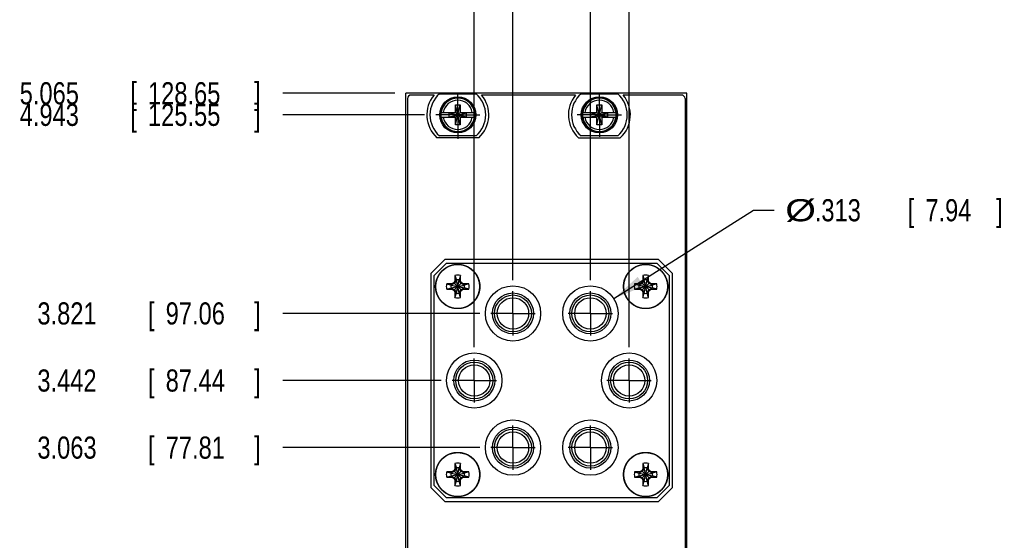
# Model space of a CAD drawing. Header units: inches. Extents: x 0 to 34, y 0 to 22.
# Tile 7 of 25: x 7.5 to 13.1, y 11.2 to 14.1. Entities that reach past the tile are written whole.
import ezdxf

# ---------------------------------------------------------------- set-up
doc = ezdxf.new("R2010")
doc.units = ezdxf.units.IN
doc.header["$LTSCALE"] = 1.87
doc.header["$MEASUREMENT"] = 0
doc.linetypes.add('CENTER', pattern=[0.6, 0.375, -0.075, 0.075, -0.075])
doc.layers.get('0').update_dxf_attribs({"linetype": 'CONTINUOUS'})
doc.layers.add('DEFAULT_1', color=7, linetype='CENTER')
doc.layers.add('DIMENSIONS', color=7, linetype='CONTINUOUS')
doc.styles.get("Standard").update_dxf_attribs({"font": 'txt', "width": 0.8})
doc.dimstyles.new('DIMSTYLE_1', dxfattribs={"dimtxt": 0.125, "dimasz": 0.18, "dimexe": 0.18, "dimexo": 0.0625, "dimgap": 0.09, "dimtad": 0, "dimtih": 1, "dimtoh": 1, "dimdec": 3, "dimzin": 4, "dimdsep": 46, "dimtxsty": 'STANDARD', "dimblk": '_FILLED', "dimblk1": '_FILLED', "dimblk2": '_FILLED', "dimcen": 0.09, "dimadec": 0, "dimazin": 0, "dimtp": 0.01, "dimtm": 0.01, "dimtfac": 1, "dimtdec": 3, "dimtofl": 0, "dimtmove": 0, "dimatfit": 3, "dimldrblk": '_FILLED', "dimfxl": 1, "dimtolj": 1, "dimtzin": 4, "dimarcsym": 0})
doc.dimstyles.new('DIMSTYLE_2', dxfattribs={"dimtxt": 0.125, "dimasz": 0.18, "dimexe": 0.18, "dimexo": 0.0625, "dimgap": 0.09, "dimtad": 0, "dimtih": 1, "dimtoh": 1, "dimdec": 3, "dimzin": 4, "dimdsep": 46, "dimtxsty": 'STANDARD', "dimblk": '_FILLED', "dimblk1": '_FILLED', "dimblk2": '_FILLED', "dimcen": 0.09, "dimadec": 0, "dimazin": 0, "dimtp": 0.01, "dimtm": 0.01, "dimtfac": 1, "dimtdec": 3, "dimtofl": 0, "dimtmove": 0, "dimatfit": 3, "dimldrblk": '_FILLED', "dimfxl": 1, "dimtolj": 1, "dimtzin": 4, "dimarcsym": 0})

# ---------------------------------------------------------------- blocks, each defined once
blk = doc.blocks.new('*D1')
at = {"layer": 'DIMENSIONS', "color": 2, "linetype": 'Continuous'}
blk.add_line((9.6199, 13.6837), (8.9881, 13.6837), dxfattribs=at)
at = {"layer": 'DIMENSIONS', "color": 2, "linetype": 'Continuous', "width": 0.8}
for s, p in [('5.065', (7.5006, 13.6212)), ('[', (8.1256, 13.6212)), ('128.65', (8.2256, 13.6212)), (']', (8.8256, 13.6212))]:
    blk.add_text(s, height=0.125, dxfattribs=at).set_placement(p)
blk = doc.blocks.new('_FILLED')
at = {"color": 0, "linetype": 'ByBlock'}
blk.add_solid([(0, 0), (-1, 0.1736), (-1, -0.1736)], dxfattribs=at)
blk = doc.blocks.new('*D8')
at = {"layer": 'DIMENSIONS', "color": 2, "linetype": 'Continuous'}
blk.add_line((10.1006, 11.6822), (8.9881, 11.6822), dxfattribs=at)
at = {"layer": 'DIMENSIONS', "color": 2, "linetype": 'Continuous', "width": 0.8}
for s, p in [('3.063', (7.6006, 11.6197)), ('[', (8.2256, 11.6197)), ('77.81', (8.3256, 11.6197)), (']', (8.8256, 11.6197))]:
    blk.add_text(s, height=0.125, dxfattribs=at).set_placement(p)
blk = doc.blocks.new('*D9')
at = {"layer": 'DIMENSIONS', "color": 2, "linetype": 'Continuous'}
blk.add_line((9.8818, 12.0611), (8.9881, 12.0611), dxfattribs=at)
at = {"layer": 'DIMENSIONS', "color": 2, "linetype": 'Continuous', "width": 0.8}
for s, p in [('[', (8.2256, 11.9986)), (']', (8.8256, 11.9986)), ('3.442', (7.6006, 11.9986)), ('87.44', (8.3256, 11.9986))]:
    blk.add_text(s, height=0.125, dxfattribs=at).set_placement(p)
blk = doc.blocks.new('*D10')
at = {"layer": 'DIMENSIONS', "color": 2, "linetype": 'Continuous'}
blk.add_line((10.1006, 12.44), (8.9881, 12.44), dxfattribs=at)
at = {"layer": 'DIMENSIONS', "color": 2, "linetype": 'Continuous', "width": 0.8}
for s, p in [('3.821', (7.6006, 12.3775)), ('[', (8.2256, 12.3775)), ('97.06', (8.3256, 12.3775)), (']', (8.8256, 12.3775))]:
    blk.add_text(s, height=0.125, dxfattribs=at).set_placement(p)
blk = doc.blocks.new('*D11')
at = {"layer": 'DIMENSIONS', "color": 2, "linetype": 'Continuous'}
blk.add_line((9.7888, 13.5617), (8.9881, 13.5617), dxfattribs=at)
at = {"layer": 'DIMENSIONS', "color": 2, "linetype": 'Continuous', "width": 0.8}
for s, p in [('[', (8.1256, 13.4992)), (']', (8.8256, 13.4992)), ('4.943', (7.5006, 13.4992)), ('125.55', (8.2256, 13.4992))]:
    blk.add_text(s, height=0.125, dxfattribs=at).set_placement(p)
blk = doc.blocks.new('*D18')
at = {"layer": 'DIMENSIONS', "color": 2, "linetype": 'Continuous'}
blk.add_line((10.9444, 12.2487), (10.9444, 14.3712), dxfattribs=at)
at = {"layer": 'DIMENSIONS', "color": 2, "linetype": 'Continuous', "width": 0.8}
for s, p in [(']', (11.0069, 15.6587)), ('32.05', (11.0069, 15.1587)), ('[', (11.0069, 15.0587)), ('1.262', (11.0069, 14.4337))]:
    blk.add_text(s, height=0.125, rotation=90, dxfattribs=at).set_placement(p)
blk = doc.blocks.new('*D19')
at = {"layer": 'DIMENSIONS', "color": 2, "linetype": 'Continuous'}
blk.add_line((10.7257, 12.6276), (10.7257, 14.3712), dxfattribs=at)
at = {"layer": 'DIMENSIONS', "color": 2, "linetype": 'Continuous', "width": 0.8}
for s, p in [(']', (10.7882, 15.5587)), ('26.5', (10.7882, 15.1587)), ('[', (10.7882, 15.0587)), ('1.043', (10.7882, 14.4337))]:
    blk.add_text(s, height=0.125, rotation=90, dxfattribs=at).set_placement(p)
blk = doc.blocks.new('*D20')
at = {"layer": 'DIMENSIONS', "color": 2, "linetype": 'Continuous'}
blk.add_line((10.2882, 12.6276), (10.2882, 14.3712), dxfattribs=at)
at = {"layer": 'DIMENSIONS', "color": 2, "linetype": 'Continuous', "width": 0.8}
for s, p in [(']', (10.3507, 15.5587)), ('15.39', (10.3507, 15.0587)), ('[', (10.3507, 14.9587)), ('.606', (10.3507, 14.4337))]:
    blk.add_text(s, height=0.125, rotation=90, dxfattribs=at).set_placement(p)
blk = doc.blocks.new('*D21')
at = {"layer": 'DIMENSIONS', "color": 2, "linetype": 'Continuous'}
blk.add_line((10.0694, 12.2487), (10.0694, 14.3712), dxfattribs=at)
at = {"layer": 'DIMENSIONS', "color": 2, "linetype": 'Continuous', "width": 0.8}
for s, p in [(']', (10.1319, 15.4587)), ('9.83', (10.1319, 15.0587)), ('[', (10.1319, 14.9587)), ('.387', (10.1319, 14.4337))]:
    blk.add_text(s, height=0.125, rotation=90, dxfattribs=at).set_placement(p)
blk = doc.blocks.new('*D22')
at = {"layer": 'DIMENSIONS', "color": 2, "linetype": 'Continuous'}
for p, q in [((10.8577, 12.5235), (11.6469, 13.0229)), ((11.6469, 13.0229), (11.7644, 13.0229))]:
    blk.add_line(p, q, dxfattribs=at)
at = {"layer": 'DIMENSIONS', "color": 2, "linetype": 'Continuous', "xscale": 0.18, "yscale": 0.18, "zscale": 0.18, "rotation": 212.325276}
blk.add_blockref('_FILLED', (10.8577, 12.5235), dxfattribs=at)
at = {"layer": 'DIMENSIONS', "color": 2, "linetype": 'Continuous'}
for s, width, p in [('%%c', 1.333333, (11.8269, 12.9604)), ('.313', 0.8, (11.9936, 12.9604)), ('[', 0.8, (12.5186, 12.9604)), ('7.94', 0.8, (12.6186, 12.9604)), (']', 0.8, (13.0186, 12.9604))]:
    blk.add_text(s, height=0.125, dxfattribs=dict(at, width=width)).set_placement(p)

msp = doc.modelspace()

# ---------------------------------------------------------------- linework, layer by layer
at = {"color": 7, "linetype": 'Continuous'}
for p, q in [((9.6824, 8.5417), (9.6824, 13.6837)), ((11.2704, 13.6837), (9.6824, 13.6837)), ((9.6924, 13.6537), (9.6924, 9.5937)), ((9.842, 13.6737), (9.7124, 13.6737)), ((9.8727, 13.6802), (10.0802, 13.6802)), ((10.642, 13.6737), (10.1109, 13.6737)), ((10.6727, 13.6802), (10.8802, 13.6802)), ((11.2404, 13.6737), (10.9109, 13.6737)), ((11.2604, 13.6537), (11.2604, 8.6487)), ((11.2704, 8.6187), (11.2704, 13.6837)), ((9.9626, 13.5046), (9.9902, 13.6188)), ((9.9626, 13.5755), (9.9626, 13.6188)), ((9.9902, 13.5046), (9.9626, 13.6188)), ((9.9626, 13.6188), (9.9902, 13.6188)), ((9.9902, 13.6188), (9.9902, 13.5755)), ((10.7626, 13.5046), (10.7902, 13.6188)), ((10.7626, 13.5755), (10.7626, 13.6188)), ((10.7902, 13.5046), (10.7626, 13.6188)), ((10.7626, 13.6188), (10.7902, 13.6188)), ((10.7902, 13.6188), (10.7902, 13.5755)), ((9.8818, 13.5755), (9.9647, 13.5755)), ((9.8818, 13.5479), (9.9647, 13.5479)), ((9.9279, 13.55), (9.9279, 13.5734)), ((9.9279, 13.5734), (10.0249, 13.55)), ((9.9279, 13.55), (10.0249, 13.5734)), ((9.9647, 13.5734), (9.9279, 13.5734)), ((9.9279, 13.55), (9.9647, 13.55)), ((9.9626, 13.5046), (9.9626, 13.5479)), ((9.9647, 13.5755), (9.9647, 13.5734)), ((9.9647, 13.55), (9.9881, 13.5734)), ((9.9881, 13.55), (9.9647, 13.5734)), ((9.9647, 13.5479), (9.9647, 13.55)), ((9.9881, 13.5755), (9.9881, 13.5734)), ((9.9881, 13.5755), (10.0711, 13.5755)), ((10.0249, 13.5734), (9.9881, 13.5734)), ((9.9881, 13.5479), (9.9881, 13.55)), ((9.9881, 13.55), (10.0249, 13.55)), ((9.9881, 13.5479), (10.0711, 13.5479)), ((9.9902, 13.5479), (9.9902, 13.5046)), ((10.0249, 13.55), (10.0249, 13.5734)), ((10.6818, 13.5755), (10.7647, 13.5755)), ((10.6818, 13.5479), (10.7647, 13.5479)), ((10.7279, 13.55), (10.7279, 13.5734)), ((10.7279, 13.55), (10.8249, 13.5734)), ((10.7647, 13.5734), (10.7279, 13.5734)), ((10.7279, 13.5734), (10.8249, 13.55)), ((10.7279, 13.55), (10.7647, 13.55)), ((10.7626, 13.5046), (10.7626, 13.5479)), ((10.7647, 13.5755), (10.7647, 13.5734)), ((10.7647, 13.55), (10.7881, 13.5734)), ((10.7881, 13.55), (10.7647, 13.5734)), ((10.7647, 13.5479), (10.7647, 13.55)), ((10.7881, 13.5755), (10.7881, 13.5734)), ((10.7881, 13.5755), (10.8711, 13.5755)), ((10.8249, 13.5734), (10.7881, 13.5734)), ((10.7881, 13.5479), (10.7881, 13.55)), ((10.7881, 13.55), (10.8249, 13.55)), ((10.7881, 13.5479), (10.8711, 13.5479)), ((10.7902, 13.5479), (10.7902, 13.5046)), ((10.8249, 13.55), (10.8249, 13.5734)), ((9.9902, 13.5046), (9.9626, 13.5046)), ((10.7902, 13.5046), (10.7626, 13.5046)), ((10.0947, 13.4327), (9.8582, 13.4327)), ((10.0802, 13.4432), (9.8727, 13.4432)), ((10.6582, 13.4327), (10.8947, 13.4327)), ((10.8802, 13.4432), (10.6727, 13.4432)), ((9.6823, 12.9582), (9.6823, 12.974)), ((9.6824, 12.974), (9.6823, 12.974)), ((9.6824, 12.9582), (9.6823, 12.9582)), ((9.8234, 12.6646), (9.9034, 12.7446)), ((11.1104, 12.7446), (9.9034, 12.7446)), ((11.1104, 12.7446), (11.1904, 12.6646)), ((9.9134, 12.7246), (9.8434, 12.6546)), ((9.9134, 12.7246), (11.1004, 12.7246)), ((11.1704, 12.6546), (11.1004, 12.7246)), ((9.8234, 12.6646), (9.8234, 11.4576)), ((9.8434, 11.4676), (9.8434, 12.6546)), ((9.9604, 12.6545), (9.9604, 12.6234)), ((9.9604, 12.6545), (9.9681, 12.6299)), ((9.9915, 12.6545), (9.9837, 12.6299)), ((9.9915, 12.6234), (9.9915, 12.6545)), ((11.0224, 12.6545), (11.0224, 12.6234)), ((11.0224, 12.6545), (11.0301, 12.6299)), ((11.0535, 12.6545), (11.0457, 12.6299)), ((11.0535, 12.6234), (11.0535, 12.6545)), ((11.1704, 12.6546), (11.1704, 11.4676)), ((11.1904, 11.4576), (11.1904, 12.6646)), ((9.9135, 12.6076), (9.9381, 12.5998)), ((9.9446, 12.6076), (9.9135, 12.6076)), ((9.9135, 12.5765), (9.9381, 12.5843)), ((9.9135, 12.5765), (9.9446, 12.5765)), ((9.9381, 12.5998), (10.0137, 12.5843)), ((9.9381, 12.5843), (10.0137, 12.5998)), ((9.9396, 12.5998), (9.9381, 12.5998)), ((9.9381, 12.5843), (9.9396, 12.5843)), ((9.9577, 12.6103), (9.9396, 12.5998)), ((9.9446, 12.6076), (9.9396, 12.5998)), ((9.9396, 12.5998), (10.0122, 12.5843)), ((9.9396, 12.5843), (10.0122, 12.5998)), ((9.9446, 12.5765), (9.9396, 12.5843)), ((9.9396, 12.5843), (9.9577, 12.5739)), ((9.9546, 12.6134), (9.9446, 12.6076)), ((9.9446, 12.5765), (9.9546, 12.5707)), ((9.9604, 12.6234), (9.9546, 12.6134)), ((9.9546, 12.5707), (9.9973, 12.6134)), ((9.9973, 12.5707), (9.9546, 12.6134)), ((9.9681, 12.6284), (9.9577, 12.6103)), ((9.9604, 12.6234), (9.9681, 12.6284)), ((9.9681, 12.5542), (9.9837, 12.6299)), ((9.9681, 12.6299), (9.9681, 12.6284)), ((9.9837, 12.5542), (9.9681, 12.6299)), ((9.9681, 12.5558), (9.9837, 12.6284)), ((9.9837, 12.5558), (9.9681, 12.6284)), ((9.9837, 12.6284), (9.9837, 12.6299)), ((9.9941, 12.6103), (9.9837, 12.6284)), ((9.9915, 12.6234), (9.9837, 12.6284)), ((9.9973, 12.6134), (9.9915, 12.6234)), ((10.0122, 12.5998), (9.9941, 12.6103)), ((9.9941, 12.5739), (10.0122, 12.5843)), ((10.0073, 12.6076), (9.9973, 12.6134)), ((9.9973, 12.5707), (10.0073, 12.5765)), ((10.0073, 12.6076), (10.0122, 12.5998)), ((10.0384, 12.6076), (10.0073, 12.6076)), ((10.0073, 12.5765), (10.0122, 12.5843)), ((10.0073, 12.5765), (10.0384, 12.5765)), ((10.0137, 12.5998), (10.0122, 12.5998)), ((10.0122, 12.5843), (10.0137, 12.5843)), ((10.0384, 12.6076), (10.0137, 12.5998)), ((10.0384, 12.5765), (10.0137, 12.5843)), ((11.0066, 12.6076), (10.9755, 12.6076)), ((10.9755, 12.6076), (11.0001, 12.5998)), ((10.9755, 12.5765), (11.0001, 12.5843)), ((10.9755, 12.5765), (11.0066, 12.5765)), ((11.0001, 12.5843), (11.0757, 12.5998)), ((11.0016, 12.5998), (11.0001, 12.5998)), ((11.0001, 12.5998), (11.0757, 12.5843)), ((11.0001, 12.5843), (11.0016, 12.5843)), ((11.0197, 12.6103), (11.0016, 12.5998)), ((11.0066, 12.6076), (11.0016, 12.5998)), ((11.0016, 12.5843), (11.0742, 12.5998)), ((11.0016, 12.5998), (11.0742, 12.5843)), ((11.0066, 12.5765), (11.0016, 12.5843)), ((11.0016, 12.5843), (11.0197, 12.5739)), ((11.0166, 12.6134), (11.0066, 12.6076)), ((11.0066, 12.5765), (11.0166, 12.5707)), ((11.0224, 12.6234), (11.0166, 12.6134)), ((11.0166, 12.5707), (11.0593, 12.6134)), ((11.0593, 12.5707), (11.0166, 12.6134)), ((11.0301, 12.6284), (11.0197, 12.6103)), ((11.0224, 12.6234), (11.0301, 12.6284)), ((11.0301, 12.5542), (11.0457, 12.6299)), ((11.0301, 12.6299), (11.0301, 12.6284)), ((11.0457, 12.5542), (11.0301, 12.6299)), ((11.0301, 12.5558), (11.0457, 12.6284)), ((11.0457, 12.5558), (11.0301, 12.6284)), ((11.0457, 12.6284), (11.0457, 12.6299)), ((11.0561, 12.6103), (11.0457, 12.6284)), ((11.0535, 12.6234), (11.0457, 12.6284)), ((11.0593, 12.6134), (11.0535, 12.6234)), ((11.0742, 12.5998), (11.0561, 12.6103)), ((11.0561, 12.5739), (11.0742, 12.5843)), ((11.0693, 12.6076), (11.0593, 12.6134)), ((11.0593, 12.5707), (11.0693, 12.5765)), ((11.0693, 12.6076), (11.0742, 12.5998)), ((11.1004, 12.6076), (11.0693, 12.6076)), ((11.0693, 12.5765), (11.0742, 12.5843)), ((11.0693, 12.5765), (11.1004, 12.5765)), ((11.0757, 12.5998), (11.0742, 12.5998)), ((11.0742, 12.5843), (11.0757, 12.5843)), ((11.1004, 12.6076), (11.0757, 12.5998)), ((11.1004, 12.5765), (11.0757, 12.5843)), ((9.9546, 12.5707), (9.9604, 12.5607)), ((9.9577, 12.5739), (9.9681, 12.5558)), ((9.9604, 12.5607), (9.9604, 12.5296)), ((9.9604, 12.5607), (9.9681, 12.5558)), ((9.9604, 12.5296), (9.9681, 12.5542)), ((9.9681, 12.5558), (9.9681, 12.5542)), ((9.9837, 12.5558), (9.9941, 12.5739)), ((9.9915, 12.5607), (9.9837, 12.5558)), ((9.9837, 12.5542), (9.9837, 12.5558)), ((9.9915, 12.5296), (9.9837, 12.5542)), ((9.9915, 12.5607), (9.9973, 12.5707)), ((9.9915, 12.5296), (9.9915, 12.5607)), ((11.0166, 12.5707), (11.0224, 12.5607)), ((11.0197, 12.5739), (11.0301, 12.5558)), ((11.0224, 12.5607), (11.0224, 12.5296)), ((11.0224, 12.5607), (11.0301, 12.5558)), ((11.0224, 12.5296), (11.0301, 12.5542)), ((11.0301, 12.5558), (11.0301, 12.5542)), ((11.0457, 12.5558), (11.0561, 12.5739)), ((11.0535, 12.5607), (11.0457, 12.5558)), ((11.0457, 12.5542), (11.0457, 12.5558)), ((11.0535, 12.5296), (11.0457, 12.5542)), ((11.0535, 12.5607), (11.0593, 12.5707)), ((11.0535, 12.5296), (11.0535, 12.5607)), ((9.9604, 11.5925), (9.9604, 11.5614)), ((9.9604, 11.5925), (9.9681, 11.5679)), ((9.9915, 11.5925), (9.9837, 11.5679)), ((9.9915, 11.5614), (9.9915, 11.5925)), ((11.0224, 11.5925), (11.0224, 11.5614)), ((11.0224, 11.5925), (11.0301, 11.5679)), ((11.0535, 11.5925), (11.0457, 11.5679)), ((11.0535, 11.5614), (11.0535, 11.5925)), ((9.9135, 11.5456), (9.9381, 11.5378)), ((9.9446, 11.5456), (9.9135, 11.5456)), ((9.9135, 11.5145), (9.9381, 11.5223)), ((9.9381, 11.5378), (10.0137, 11.5223)), ((9.9381, 11.5223), (10.0137, 11.5378)), ((9.9396, 11.5378), (9.9381, 11.5378)), ((9.9381, 11.5223), (9.9396, 11.5223)), ((9.9577, 11.5483), (9.9396, 11.5378)), ((9.9446, 11.5456), (9.9396, 11.5378)), ((9.9396, 11.5378), (10.0122, 11.5223)), ((9.9396, 11.5223), (10.0122, 11.5378)), ((9.9446, 11.5145), (9.9396, 11.5223)), ((9.9396, 11.5223), (9.9577, 11.5119)), ((9.9546, 11.5514), (9.9446, 11.5456)), ((9.9604, 11.5614), (9.9546, 11.5514)), ((9.9546, 11.5087), (9.9973, 11.5514)), ((9.9973, 11.5087), (9.9546, 11.5514)), ((9.9681, 11.5664), (9.9577, 11.5483)), ((9.9604, 11.5614), (9.9681, 11.5664)), ((9.9681, 11.4922), (9.9837, 11.5679)), ((9.9681, 11.5679), (9.9681, 11.5664)), ((9.9837, 11.4922), (9.9681, 11.5679)), ((9.9681, 11.4938), (9.9837, 11.5664)), ((9.9837, 11.4938), (9.9681, 11.5664)), ((9.9837, 11.5664), (9.9837, 11.5679)), ((9.9941, 11.5483), (9.9837, 11.5664)), ((9.9915, 11.5614), (9.9837, 11.5664)), ((9.9973, 11.5514), (9.9915, 11.5614)), ((10.0122, 11.5378), (9.9941, 11.5483)), ((9.9941, 11.5119), (10.0122, 11.5223)), ((10.0073, 11.5456), (9.9973, 11.5514)), ((10.0073, 11.5456), (10.0122, 11.5378)), ((10.0384, 11.5456), (10.0073, 11.5456)), ((10.0073, 11.5145), (10.0122, 11.5223)), ((10.0137, 11.5378), (10.0122, 11.5378)), ((10.0122, 11.5223), (10.0137, 11.5223)), ((10.0384, 11.5456), (10.0137, 11.5378)), ((10.0384, 11.5145), (10.0137, 11.5223)), ((11.0066, 11.5456), (10.9755, 11.5456)), ((10.9755, 11.5456), (11.0001, 11.5378)), ((10.9755, 11.5145), (11.0001, 11.5223)), ((11.0001, 11.5223), (11.0757, 11.5378)), ((11.0016, 11.5378), (11.0001, 11.5378)), ((11.0001, 11.5378), (11.0757, 11.5223)), ((11.0001, 11.5223), (11.0016, 11.5223)), ((11.0197, 11.5483), (11.0016, 11.5378)), ((11.0066, 11.5456), (11.0016, 11.5378)), ((11.0016, 11.5223), (11.0742, 11.5378)), ((11.0016, 11.5378), (11.0742, 11.5223)), ((11.0016, 11.5223), (11.0197, 11.5119)), ((11.0066, 11.5145), (11.0016, 11.5223)), ((11.0166, 11.5514), (11.0066, 11.5456)), ((11.0224, 11.5614), (11.0166, 11.5514)), ((11.0166, 11.5087), (11.0593, 11.5514)), ((11.0593, 11.5087), (11.0166, 11.5514)), ((11.0301, 11.5664), (11.0197, 11.5483)), ((11.0224, 11.5614), (11.0301, 11.5664)), ((11.0301, 11.5679), (11.0301, 11.5664)), ((11.0301, 11.4922), (11.0457, 11.5679)), ((11.0457, 11.4922), (11.0301, 11.5679)), ((11.0301, 11.4938), (11.0457, 11.5664)), ((11.0457, 11.4938), (11.0301, 11.5664)), ((11.0457, 11.5664), (11.0457, 11.5679)), ((11.0535, 11.5614), (11.0457, 11.5664)), ((11.0561, 11.5483), (11.0457, 11.5664)), ((11.0593, 11.5514), (11.0535, 11.5614)), ((11.0742, 11.5378), (11.0561, 11.5483)), ((11.0561, 11.5119), (11.0742, 11.5223)), ((11.0693, 11.5456), (11.0593, 11.5514)), ((11.1004, 11.5456), (11.0693, 11.5456)), ((11.0693, 11.5456), (11.0742, 11.5378)), ((11.0693, 11.5145), (11.0742, 11.5223)), ((11.0757, 11.5378), (11.0742, 11.5378)), ((11.0742, 11.5223), (11.0757, 11.5223)), ((11.1004, 11.5456), (11.0757, 11.5378)), ((11.1004, 11.5145), (11.0757, 11.5223)), ((9.8434, 11.4676), (9.9134, 11.3976)), ((9.9135, 11.5145), (9.9446, 11.5145)), ((9.9446, 11.5145), (9.9546, 11.5087)), ((9.9546, 11.5087), (9.9604, 11.4987)), ((9.9577, 11.5119), (9.9681, 11.4938)), ((9.9604, 11.4987), (9.9604, 11.4676)), ((9.9604, 11.4987), (9.9681, 11.4938)), ((9.9604, 11.4676), (9.9681, 11.4922)), ((9.9681, 11.4938), (9.9681, 11.4922)), ((9.9837, 11.4938), (9.9941, 11.5119)), ((9.9915, 11.4987), (9.9837, 11.4938)), ((9.9837, 11.4922), (9.9837, 11.4938)), ((9.9915, 11.4676), (9.9837, 11.4922)), ((9.9915, 11.4987), (9.9973, 11.5087)), ((9.9915, 11.4676), (9.9915, 11.4987)), ((9.9973, 11.5087), (10.0073, 11.5145)), ((10.0073, 11.5145), (10.0384, 11.5145)), ((10.9755, 11.5145), (11.0066, 11.5145)), ((11.0066, 11.5145), (11.0166, 11.5087)), ((11.0166, 11.5087), (11.0224, 11.4987)), ((11.0197, 11.5119), (11.0301, 11.4938)), ((11.0224, 11.4987), (11.0224, 11.4676)), ((11.0224, 11.4987), (11.0301, 11.4938)), ((11.0224, 11.4676), (11.0301, 11.4922)), ((11.0301, 11.4938), (11.0301, 11.4922)), ((11.0457, 11.4938), (11.0561, 11.5119)), ((11.0535, 11.4987), (11.0457, 11.4938)), ((11.0457, 11.4922), (11.0457, 11.4938)), ((11.0535, 11.4676), (11.0457, 11.4922)), ((11.0535, 11.4987), (11.0593, 11.5087)), ((11.0535, 11.4676), (11.0535, 11.4987)), ((11.0593, 11.5087), (11.0693, 11.5145)), ((11.0693, 11.5145), (11.1004, 11.5145)), ((11.1004, 11.3976), (11.1704, 11.4676)), ((9.9034, 11.3776), (9.8234, 11.4576)), ((11.1904, 11.4576), (11.1104, 11.3776)), ((9.9034, 11.3776), (11.1104, 11.3776)), ((11.1004, 11.3976), (9.9134, 11.3976)), ((9.6823, 11.3047), (9.6823, 11.3204)), ((9.6824, 11.3204), (9.6823, 11.3204)), ((9.6824, 11.3047), (9.6823, 11.3047)), ((9.6823, 11.2265), (9.6823, 11.2422)), ((9.6824, 11.2422), (9.6823, 11.2422)), ((9.6824, 11.2265), (9.6823, 11.2265))]:
    msp.add_line(p, q, dxfattribs=at)
for centre, radius in [((9.9764, 13.5617), 0.1025), ((9.9764, 13.5617), 0.098), ((10.7764, 13.5617), 0.1025), ((10.7764, 13.5617), 0.098), ((9.9759, 12.5921), 0.124), ((11.0379, 12.5921), 0.124), ((10.2882, 12.44), 0.1562), ((10.7257, 12.44), 0.1562), ((10.2882, 12.44), 0.1158), ((10.2882, 12.44), 0.1043), ((10.2882, 12.44), 0.0886), ((10.7257, 12.44), 0.1158), ((10.7257, 12.44), 0.1043), ((10.7257, 12.44), 0.0886), ((10.0694, 12.0611), 0.1562), ((10.9444, 12.0611), 0.1562), ((10.0694, 12.0611), 0.1158), ((10.0694, 12.0611), 0.1043), ((10.0694, 12.0611), 0.0886), ((10.9444, 12.0611), 0.1158), ((10.9444, 12.0611), 0.1043), ((10.9444, 12.0611), 0.0886), ((10.2882, 11.6822), 0.1562), ((10.2882, 11.6822), 0.1158), ((10.7257, 11.6822), 0.1562), ((10.7257, 11.6822), 0.1158), ((10.2882, 11.6822), 0.1043), ((10.2882, 11.6822), 0.0886), ((10.7257, 11.6822), 0.1043), ((10.7257, 11.6822), 0.0886), ((9.9759, 11.5301), 0.124), ((11.0379, 11.5301), 0.124)]:
    msp.add_circle(centre, radius, dxfattribs=at)
for centre, radius, start, end in [((9.7124, 13.6537), 0.02, 90, 180), ((9.9764, 13.5617), 0.175, 140.2082, 227.4886), ((9.9764, 13.5617), 0.1575, 131.203, 228.797), ((9.9764, 13.5617), 0.0947, 8.3637, 171.6363), ((9.9764, 13.5617), 0.0832, 9.5336, 170.4664), ((9.9764, 13.5617), 0.1575, 311.203, 48.797), ((9.9764, 13.5617), 0.175, 312.5114, 39.7918), ((10.7764, 13.5617), 0.175, 140.2082, 227.4886), ((10.7764, 13.5617), 0.1575, 131.203, 228.797), ((10.7764, 13.5617), 0.0947, 8.3637, 171.6363), ((10.7764, 13.5617), 0.0832, 9.5336, 170.4664), ((10.7764, 13.5617), 0.1575, 311.203, 48.797), ((10.7764, 13.5617), 0.175, 312.5114, 39.7918), ((11.2404, 13.6537), 0.02, 0, 90), ((9.9764, 13.5617), 0.0956, 171.7166, 188.2834), ((9.9764, 13.5617), 0.0947, 188.3637, 351.6363), ((9.9764, 13.5617), 0.0832, 189.5336, 350.4664), ((9.9764, 13.5617), 0.0956, 351.7166, 8.2834), ((10.7764, 13.5617), 0.0956, 171.7166, 188.2834), ((10.7764, 13.5617), 0.0947, 188.3637, 351.6363), ((10.7764, 13.5617), 0.0832, 189.5336, 350.4664), ((10.7764, 13.5617), 0.0956, 351.7166, 8.2834), ((9.9759, 12.5921), 0.0644, 76.0196, 103.9804), ((9.9759, 12.5921), 0.0386, 78.3855, 101.6145), ((11.0379, 12.5921), 0.0644, 76.0196, 103.9804), ((11.0379, 12.5921), 0.0386, 78.3855, 101.6145), ((9.9759, 12.5921), 0.0644, 166.0196, 193.9804), ((9.9759, 12.5921), 0.0386, 168.3855, 191.6145), ((9.9759, 12.5921), 0.0386, 348.3855, 11.6145), ((9.9759, 12.5921), 0.0644, 346.0196, 13.9804), ((11.0379, 12.5921), 0.0644, 166.0196, 193.9804), ((11.0379, 12.5921), 0.0386, 168.3855, 191.6145), ((11.0379, 12.5921), 0.0386, 348.3855, 11.6145), ((11.0379, 12.5921), 0.0644, 346.0196, 13.9804), ((9.9759, 12.5921), 0.0644, 256.0196, 283.9804), ((9.9759, 12.5921), 0.0386, 258.3855, 281.6145), ((11.0379, 12.5921), 0.0644, 256.0196, 283.9804), ((11.0379, 12.5921), 0.0386, 258.3855, 281.6145), ((9.9759, 11.5301), 0.0644, 76.0196, 103.9804), ((11.0379, 11.5301), 0.0644, 76.0196, 103.9804), ((9.9759, 11.5301), 0.0644, 166.0196, 193.9804), ((9.9759, 11.5301), 0.0386, 168.3855, 191.6145), ((9.9759, 11.5301), 0.0386, 78.3855, 101.6145), ((9.9759, 11.5301), 0.0386, 348.3855, 11.6145), ((9.9759, 11.5301), 0.0644, 346.0196, 13.9804), ((11.0379, 11.5301), 0.0644, 166.0196, 193.9804), ((11.0379, 11.5301), 0.0386, 168.3855, 191.6145), ((11.0379, 11.5301), 0.0386, 78.3855, 101.6145), ((11.0379, 11.5301), 0.0386, 348.3855, 11.6145), ((11.0379, 11.5301), 0.0644, 346.0196, 13.9804), ((9.9759, 11.5301), 0.0644, 256.0196, 283.9804), ((9.9759, 11.5301), 0.0386, 258.3855, 281.6145), ((11.0379, 11.5301), 0.0644, 256.0196, 283.9804), ((11.0379, 11.5301), 0.0386, 258.3855, 281.6145)]:
    msp.add_arc(centre, radius, start, end, dxfattribs=at)
for points in [[(9.8509, 12.5921), (9.8509, 12.5934), (9.851, 12.596), (9.8511, 12.5999), (9.8515, 12.6038), (9.8519, 12.6077), (9.8524, 12.6116), (9.8531, 12.6155), (9.8539, 12.6194), (9.8548, 12.6232), (9.8559, 12.627), (9.857, 12.6307), (9.8583, 12.6345), (9.8597, 12.6381), (9.8612, 12.6418), (9.8628, 12.6453), (9.8645, 12.6489), (9.8664, 12.6523), (9.8683, 12.6557), (9.8704, 12.6591), (9.8725, 12.6624), (9.8748, 12.6656), (9.8771, 12.6687), (9.8796, 12.6718), (9.8822, 12.6748), (9.8848, 12.6777), (9.8875, 12.6805), (9.8903, 12.6832), (9.8933, 12.6859), (9.8962, 12.6884), (9.8993, 12.6909), (9.9024, 12.6932), (9.9057, 12.6955), (9.9089, 12.6976), (9.9123, 12.6997), (9.9157, 12.7016), (9.9192, 12.7035), (9.9227, 12.7052), (9.9263, 12.7068), (9.9299, 12.7083), (9.9336, 12.7097), (9.9373, 12.711), (9.941, 12.7121), (9.9448, 12.7132), (9.9487, 12.7141), (9.9525, 12.7149), (9.9564, 12.7156), (9.9603, 12.7161), (9.9642, 12.7165), (9.9681, 12.7168), (9.972, 12.717), (9.9759, 12.7171), (9.9798, 12.717), (9.9838, 12.7168), (9.9877, 12.7165), (9.9916, 12.7161), (9.9955, 12.7156), (9.9993, 12.7149), (10.0032, 12.7141), (10.007, 12.7132), (10.0108, 12.7121), (10.0145, 12.711), (10.0183, 12.7097), (10.0219, 12.7083), (10.0256, 12.7068), (10.0291, 12.7052), (10.0327, 12.7035), (10.0361, 12.7016), (10.0395, 12.6997), (10.0429, 12.6976), (10.0462, 12.6955), (10.0494, 12.6932), (10.0525, 12.6909), (10.0556, 12.6884), (10.0586, 12.6859), (10.0615, 12.6832), (10.0643, 12.6805), (10.067, 12.6777), (10.0697, 12.6748), (10.0722, 12.6718), (10.0747, 12.6687), (10.077, 12.6656), (10.0793, 12.6624), (10.0815, 12.6591), (10.0835, 12.6557), (10.0855, 12.6523), (10.0873, 12.6489), (10.089, 12.6453), (10.0906, 12.6417), (10.0921, 12.6381), (10.0935, 12.6344), (10.0948, 12.6307), (10.096, 12.627), (10.097, 12.6232), (10.0979, 12.6194), (10.0987, 12.6155), (10.0994, 12.6116), (10.1, 12.6077), (10.1004, 12.6038), (10.1007, 12.5999), (10.1009, 12.596), (10.1009, 12.5934), (10.1009, 12.5921)], [(10.9129, 12.5921), (10.9129, 12.5934), (10.913, 12.596), (10.9131, 12.5999), (10.9135, 12.6038), (10.9139, 12.6077), (10.9144, 12.6116), (10.9151, 12.6155), (10.9159, 12.6194), (10.9168, 12.6232), (10.9179, 12.627), (10.919, 12.6307), (10.9203, 12.6345), (10.9217, 12.6381), (10.9232, 12.6418), (10.9248, 12.6453), (10.9265, 12.6489), (10.9284, 12.6523), (10.9303, 12.6557), (10.9324, 12.6591), (10.9345, 12.6624), (10.9368, 12.6656), (10.9391, 12.6687), (10.9416, 12.6718), (10.9442, 12.6748), (10.9468, 12.6777), (10.9495, 12.6805), (10.9523, 12.6832), (10.9553, 12.6859), (10.9582, 12.6884), (10.9613, 12.6909), (10.9644, 12.6932), (10.9677, 12.6955), (10.9709, 12.6976), (10.9743, 12.6997), (10.9777, 12.7016), (10.9812, 12.7035), (10.9847, 12.7052), (10.9883, 12.7068), (10.9919, 12.7083), (10.9956, 12.7097), (10.9993, 12.711), (11.003, 12.7121), (11.0068, 12.7132), (11.0107, 12.7141), (11.0145, 12.7149), (11.0184, 12.7156), (11.0223, 12.7161), (11.0262, 12.7165), (11.0301, 12.7168), (11.034, 12.717), (11.0379, 12.7171), (11.0418, 12.717), (11.0458, 12.7168), (11.0497, 12.7165), (11.0536, 12.7161), (11.0575, 12.7156), (11.0613, 12.7149), (11.0652, 12.7141), (11.069, 12.7132), (11.0728, 12.7121), (11.0765, 12.711), (11.0803, 12.7097), (11.0839, 12.7083), (11.0876, 12.7068), (11.0911, 12.7052), (11.0947, 12.7035), (11.0981, 12.7016), (11.1015, 12.6997), (11.1049, 12.6976), (11.1082, 12.6955), (11.1114, 12.6932), (11.1145, 12.6909), (11.1176, 12.6884), (11.1206, 12.6859), (11.1235, 12.6832), (11.1263, 12.6805), (11.129, 12.6777), (11.1317, 12.6748), (11.1342, 12.6718), (11.1367, 12.6687), (11.139, 12.6656), (11.1413, 12.6624), (11.1435, 12.6591), (11.1455, 12.6557), (11.1475, 12.6523), (11.1493, 12.6489), (11.151, 12.6453), (11.1526, 12.6417), (11.1541, 12.6381), (11.1555, 12.6344), (11.1568, 12.6307), (11.158, 12.627), (11.159, 12.6232), (11.1599, 12.6194), (11.1607, 12.6155), (11.1614, 12.6116), (11.162, 12.6077), (11.1624, 12.6038), (11.1627, 12.5999), (11.1629, 12.596), (11.1629, 12.5934), (11.1629, 12.5921)], [(10.1009, 12.5921), (10.1009, 12.5908), (10.1009, 12.5881), (10.1007, 12.5842), (10.1004, 12.5803), (10.1, 12.5764), (10.0994, 12.5725), (10.0987, 12.5686), (10.0979, 12.5648), (10.097, 12.561), (10.096, 12.5572), (10.0948, 12.5534), (10.0935, 12.5497), (10.0921, 12.546), (10.0906, 12.5424), (10.089, 12.5388), (10.0873, 12.5353), (10.0855, 12.5318), (10.0835, 12.5284), (10.0815, 12.5251), (10.0793, 12.5218), (10.077, 12.5186), (10.0747, 12.5154), (10.0722, 12.5124), (10.0697, 12.5094), (10.067, 12.5065), (10.0643, 12.5037), (10.0615, 12.5009), (10.0586, 12.4983), (10.0556, 12.4957), (10.0525, 12.4933), (10.0494, 12.4909), (10.0462, 12.4887), (10.0429, 12.4865), (10.0395, 12.4845), (10.0361, 12.4825), (10.0327, 12.4807), (10.0291, 12.4789), (10.0256, 12.4773), (10.0219, 12.4758), (10.0183, 12.4744), (10.0145, 12.4732), (10.0108, 12.472), (10.007, 12.471), (10.0032, 12.4701), (9.9993, 12.4693), (9.9955, 12.4686), (9.9916, 12.468), (9.9877, 12.4676), (9.9838, 12.4673), (9.9798, 12.4671), (9.9759, 12.4671), (9.972, 12.4671), (9.9681, 12.4673), (9.9641, 12.4676), (9.9602, 12.468), (9.9564, 12.4686), (9.9525, 12.4693), (9.9486, 12.4701), (9.9448, 12.471), (9.941, 12.472), (9.9373, 12.4732), (9.9336, 12.4744), (9.9299, 12.4758), (9.9263, 12.4773), (9.9227, 12.4789), (9.9192, 12.4807), (9.9157, 12.4825), (9.9123, 12.4845), (9.9089, 12.4865), (9.9057, 12.4887), (9.9024, 12.4909), (9.8993, 12.4933), (9.8962, 12.4957), (9.8932, 12.4983), (9.8903, 12.5009), (9.8875, 12.5037), (9.8848, 12.5065), (9.8821, 12.5094), (9.8796, 12.5124), (9.8771, 12.5154), (9.8748, 12.5186), (9.8725, 12.5218), (9.8704, 12.5251), (9.8683, 12.5284), (9.8664, 12.5318), (9.8645, 12.5353), (9.8628, 12.5388), (9.8612, 12.5424), (9.8597, 12.546), (9.8583, 12.5497), (9.857, 12.5534), (9.8559, 12.5572), (9.8548, 12.561), (9.8539, 12.5648), (9.8531, 12.5686), (9.8524, 12.5725), (9.8519, 12.5764), (9.8515, 12.5803), (9.8511, 12.5842), (9.851, 12.5881), (9.8509, 12.5908), (9.8509, 12.5921)], [(11.1629, 12.5921), (11.1629, 12.5908), (11.1629, 12.5881), (11.1627, 12.5842), (11.1624, 12.5803), (11.162, 12.5764), (11.1614, 12.5725), (11.1607, 12.5686), (11.1599, 12.5648), (11.159, 12.561), (11.158, 12.5572), (11.1568, 12.5534), (11.1555, 12.5497), (11.1541, 12.546), (11.1526, 12.5424), (11.151, 12.5388), (11.1493, 12.5353), (11.1475, 12.5318), (11.1455, 12.5284), (11.1435, 12.5251), (11.1413, 12.5218), (11.139, 12.5186), (11.1367, 12.5154), (11.1342, 12.5124), (11.1317, 12.5094), (11.129, 12.5065), (11.1263, 12.5037), (11.1235, 12.5009), (11.1206, 12.4983), (11.1176, 12.4957), (11.1145, 12.4933), (11.1114, 12.4909), (11.1082, 12.4887), (11.1049, 12.4865), (11.1015, 12.4845), (11.0981, 12.4825), (11.0947, 12.4807), (11.0911, 12.4789), (11.0876, 12.4773), (11.0839, 12.4758), (11.0803, 12.4744), (11.0765, 12.4732), (11.0728, 12.472), (11.069, 12.471), (11.0652, 12.4701), (11.0613, 12.4693), (11.0575, 12.4686), (11.0536, 12.468), (11.0497, 12.4676), (11.0458, 12.4673), (11.0418, 12.4671), (11.0379, 12.4671), (11.034, 12.4671), (11.0301, 12.4673), (11.0261, 12.4676), (11.0222, 12.468), (11.0184, 12.4686), (11.0145, 12.4693), (11.0106, 12.4701), (11.0068, 12.471), (11.003, 12.472), (10.9993, 12.4732), (10.9956, 12.4744), (10.9919, 12.4758), (10.9883, 12.4773), (10.9847, 12.4789), (10.9812, 12.4807), (10.9777, 12.4825), (10.9743, 12.4845), (10.9709, 12.4865), (10.9677, 12.4887), (10.9644, 12.4909), (10.9613, 12.4933), (10.9582, 12.4957), (10.9552, 12.4983), (10.9523, 12.5009), (10.9495, 12.5037), (10.9468, 12.5065), (10.9441, 12.5094), (10.9416, 12.5124), (10.9391, 12.5154), (10.9368, 12.5186), (10.9345, 12.5218), (10.9324, 12.5251), (10.9303, 12.5284), (10.9284, 12.5318), (10.9265, 12.5353), (10.9248, 12.5388), (10.9232, 12.5424), (10.9217, 12.546), (10.9203, 12.5497), (10.919, 12.5534), (10.9179, 12.5572), (10.9168, 12.561), (10.9159, 12.5648), (10.9151, 12.5686), (10.9144, 12.5725), (10.9139, 12.5764), (10.9135, 12.5803), (10.9131, 12.5842), (10.913, 12.5881), (10.9129, 12.5908), (10.9129, 12.5921)], [(9.8509, 11.5301), (9.8509, 11.5314), (9.851, 11.534), (9.8511, 11.5379), (9.8515, 11.5418), (9.8519, 11.5457), (9.8524, 11.5496), (9.8531, 11.5535), (9.8539, 11.5574), (9.8548, 11.5612), (9.8559, 11.565), (9.857, 11.5687), (9.8583, 11.5725), (9.8597, 11.5761), (9.8612, 11.5798), (9.8628, 11.5833), (9.8645, 11.5869), (9.8664, 11.5903), (9.8683, 11.5937), (9.8704, 11.5971), (9.8725, 11.6004), (9.8748, 11.6036), (9.8771, 11.6067), (9.8796, 11.6098), (9.8822, 11.6128), (9.8848, 11.6157), (9.8875, 11.6185), (9.8903, 11.6212), (9.8933, 11.6239), (9.8962, 11.6264), (9.8993, 11.6289), (9.9024, 11.6312), (9.9057, 11.6335), (9.9089, 11.6356), (9.9123, 11.6377), (9.9157, 11.6396), (9.9192, 11.6415), (9.9227, 11.6432), (9.9263, 11.6448), (9.9299, 11.6463), (9.9336, 11.6477), (9.9373, 11.649), (9.941, 11.6501), (9.9448, 11.6512), (9.9487, 11.6521), (9.9525, 11.6529), (9.9564, 11.6536), (9.9603, 11.6541), (9.9642, 11.6545), (9.9681, 11.6548), (9.972, 11.655), (9.9759, 11.6551), (9.9798, 11.655), (9.9838, 11.6548), (9.9877, 11.6545), (9.9916, 11.6541), (9.9955, 11.6536), (9.9993, 11.6529), (10.0032, 11.6521), (10.007, 11.6512), (10.0108, 11.6501), (10.0145, 11.649), (10.0183, 11.6477), (10.0219, 11.6463), (10.0256, 11.6448), (10.0291, 11.6432), (10.0327, 11.6415), (10.0361, 11.6396), (10.0395, 11.6377), (10.0429, 11.6356), (10.0462, 11.6335), (10.0494, 11.6312), (10.0525, 11.6289), (10.0556, 11.6264), (10.0586, 11.6239), (10.0615, 11.6212), (10.0643, 11.6185), (10.067, 11.6157), (10.0697, 11.6128), (10.0722, 11.6098), (10.0747, 11.6067), (10.077, 11.6036), (10.0793, 11.6004), (10.0815, 11.5971), (10.0835, 11.5937), (10.0855, 11.5903), (10.0873, 11.5869), (10.089, 11.5833), (10.0906, 11.5797), (10.0921, 11.5761), (10.0935, 11.5724), (10.0948, 11.5687), (10.096, 11.565), (10.097, 11.5612), (10.0979, 11.5574), (10.0987, 11.5535), (10.0994, 11.5496), (10.1, 11.5457), (10.1004, 11.5418), (10.1007, 11.5379), (10.1009, 11.534), (10.1009, 11.5314), (10.1009, 11.5301)], [(10.9129, 11.5301), (10.9129, 11.5314), (10.913, 11.534), (10.9131, 11.5379), (10.9135, 11.5418), (10.9139, 11.5457), (10.9144, 11.5496), (10.9151, 11.5535), (10.9159, 11.5574), (10.9168, 11.5612), (10.9179, 11.565), (10.919, 11.5687), (10.9203, 11.5725), (10.9217, 11.5761), (10.9232, 11.5798), (10.9248, 11.5833), (10.9265, 11.5869), (10.9284, 11.5903), (10.9303, 11.5937), (10.9324, 11.5971), (10.9345, 11.6004), (10.9368, 11.6036), (10.9391, 11.6067), (10.9416, 11.6098), (10.9442, 11.6128), (10.9468, 11.6157), (10.9495, 11.6185), (10.9523, 11.6212), (10.9553, 11.6239), (10.9582, 11.6264), (10.9613, 11.6289), (10.9644, 11.6312), (10.9677, 11.6335), (10.9709, 11.6356), (10.9743, 11.6377), (10.9777, 11.6396), (10.9812, 11.6415), (10.9847, 11.6432), (10.9883, 11.6448), (10.9919, 11.6463), (10.9956, 11.6477), (10.9993, 11.649), (11.003, 11.6501), (11.0068, 11.6512), (11.0107, 11.6521), (11.0145, 11.6529), (11.0184, 11.6536), (11.0223, 11.6541), (11.0262, 11.6545), (11.0301, 11.6548), (11.034, 11.655), (11.0379, 11.6551), (11.0418, 11.655), (11.0458, 11.6548), (11.0497, 11.6545), (11.0536, 11.6541), (11.0575, 11.6536), (11.0613, 11.6529), (11.0652, 11.6521), (11.069, 11.6512), (11.0728, 11.6501), (11.0765, 11.649), (11.0803, 11.6477), (11.0839, 11.6463), (11.0876, 11.6448), (11.0911, 11.6432), (11.0947, 11.6415), (11.0981, 11.6396), (11.1015, 11.6377), (11.1049, 11.6356), (11.1082, 11.6335), (11.1114, 11.6312), (11.1145, 11.6289), (11.1176, 11.6264), (11.1206, 11.6239), (11.1235, 11.6212), (11.1263, 11.6185), (11.129, 11.6157), (11.1317, 11.6128), (11.1342, 11.6098), (11.1367, 11.6067), (11.139, 11.6036), (11.1413, 11.6004), (11.1435, 11.5971), (11.1455, 11.5937), (11.1475, 11.5903), (11.1493, 11.5869), (11.151, 11.5833), (11.1526, 11.5797), (11.1541, 11.5761), (11.1555, 11.5724), (11.1568, 11.5687), (11.158, 11.565), (11.159, 11.5612), (11.1599, 11.5574), (11.1607, 11.5535), (11.1614, 11.5496), (11.162, 11.5457), (11.1624, 11.5418), (11.1627, 11.5379), (11.1629, 11.534), (11.1629, 11.5314), (11.1629, 11.5301)], [(10.1009, 11.5301), (10.1009, 11.5288), (10.1009, 11.5261), (10.1007, 11.5222), (10.1004, 11.5183), (10.1, 11.5144), (10.0994, 11.5105), (10.0987, 11.5066), (10.0979, 11.5028), (10.097, 11.499), (10.096, 11.4952), (10.0948, 11.4914), (10.0935, 11.4877), (10.0921, 11.484), (10.0906, 11.4804), (10.089, 11.4768), (10.0873, 11.4733), (10.0855, 11.4698), (10.0835, 11.4664), (10.0815, 11.4631), (10.0793, 11.4598), (10.077, 11.4566), (10.0747, 11.4534), (10.0722, 11.4504), (10.0697, 11.4474), (10.067, 11.4445), (10.0643, 11.4417), (10.0615, 11.4389), (10.0586, 11.4363), (10.0556, 11.4337), (10.0525, 11.4313), (10.0494, 11.4289), (10.0462, 11.4267), (10.0429, 11.4245), (10.0395, 11.4225), (10.0361, 11.4205), (10.0327, 11.4187), (10.0291, 11.4169), (10.0256, 11.4153), (10.0219, 11.4138), (10.0183, 11.4124), (10.0145, 11.4112), (10.0108, 11.41), (10.007, 11.409), (10.0032, 11.4081), (9.9993, 11.4073), (9.9955, 11.4066), (9.9916, 11.406), (9.9877, 11.4056), (9.9838, 11.4053), (9.9798, 11.4051), (9.9759, 11.4051), (9.972, 11.4051), (9.9681, 11.4053), (9.9641, 11.4056), (9.9602, 11.406), (9.9564, 11.4066), (9.9525, 11.4073), (9.9486, 11.4081), (9.9448, 11.409), (9.941, 11.41), (9.9373, 11.4112), (9.9336, 11.4124), (9.9299, 11.4138), (9.9263, 11.4153), (9.9227, 11.4169), (9.9192, 11.4187), (9.9157, 11.4205), (9.9123, 11.4225), (9.9089, 11.4245), (9.9057, 11.4267), (9.9024, 11.4289), (9.8993, 11.4313), (9.8962, 11.4337), (9.8932, 11.4363), (9.8903, 11.4389), (9.8875, 11.4417), (9.8848, 11.4445), (9.8821, 11.4474), (9.8796, 11.4504), (9.8771, 11.4534), (9.8748, 11.4566), (9.8725, 11.4598), (9.8704, 11.4631), (9.8683, 11.4664), (9.8664, 11.4698), (9.8645, 11.4733), (9.8628, 11.4768), (9.8612, 11.4804), (9.8597, 11.484), (9.8583, 11.4877), (9.857, 11.4914), (9.8559, 11.4952), (9.8548, 11.499), (9.8539, 11.5028), (9.8531, 11.5066), (9.8524, 11.5105), (9.8519, 11.5144), (9.8515, 11.5183), (9.8511, 11.5222), (9.851, 11.5261), (9.8509, 11.5288), (9.8509, 11.5301)], [(11.1629, 11.5301), (11.1629, 11.5288), (11.1629, 11.5261), (11.1627, 11.5222), (11.1624, 11.5183), (11.162, 11.5144), (11.1614, 11.5105), (11.1607, 11.5066), (11.1599, 11.5028), (11.159, 11.499), (11.158, 11.4952), (11.1568, 11.4914), (11.1555, 11.4877), (11.1541, 11.484), (11.1526, 11.4804), (11.151, 11.4768), (11.1493, 11.4733), (11.1475, 11.4698), (11.1455, 11.4664), (11.1435, 11.4631), (11.1413, 11.4598), (11.139, 11.4566), (11.1367, 11.4534), (11.1342, 11.4504), (11.1317, 11.4474), (11.129, 11.4445), (11.1263, 11.4417), (11.1235, 11.4389), (11.1206, 11.4363), (11.1176, 11.4337), (11.1145, 11.4313), (11.1114, 11.4289), (11.1082, 11.4267), (11.1049, 11.4245), (11.1015, 11.4225), (11.0981, 11.4205), (11.0947, 11.4187), (11.0911, 11.4169), (11.0876, 11.4153), (11.0839, 11.4138), (11.0803, 11.4124), (11.0765, 11.4112), (11.0728, 11.41), (11.069, 11.409), (11.0652, 11.4081), (11.0613, 11.4073), (11.0575, 11.4066), (11.0536, 11.406), (11.0497, 11.4056), (11.0458, 11.4053), (11.0418, 11.4051), (11.0379, 11.4051), (11.034, 11.4051), (11.0301, 11.4053), (11.0261, 11.4056), (11.0222, 11.406), (11.0184, 11.4066), (11.0145, 11.4073), (11.0106, 11.4081), (11.0068, 11.409), (11.003, 11.41), (10.9993, 11.4112), (10.9956, 11.4124), (10.9919, 11.4138), (10.9883, 11.4153), (10.9847, 11.4169), (10.9812, 11.4187), (10.9777, 11.4205), (10.9743, 11.4225), (10.9709, 11.4245), (10.9677, 11.4267), (10.9644, 11.4289), (10.9613, 11.4313), (10.9582, 11.4337), (10.9552, 11.4363), (10.9523, 11.4389), (10.9495, 11.4417), (10.9468, 11.4445), (10.9441, 11.4474), (10.9416, 11.4504), (10.9391, 11.4534), (10.9368, 11.4566), (10.9345, 11.4598), (10.9324, 11.4631), (10.9303, 11.4664), (10.9284, 11.4698), (10.9265, 11.4733), (10.9248, 11.4768), (10.9232, 11.4804), (10.9217, 11.484), (10.9203, 11.4877), (10.919, 11.4914), (10.9179, 11.4952), (10.9168, 11.499), (10.9159, 11.5028), (10.9151, 11.5066), (10.9144, 11.5105), (10.9139, 11.5144), (10.9135, 11.5183), (10.9131, 11.5222), (10.913, 11.5261), (10.9129, 11.5288), (10.9129, 11.5301)]]:
    msp.add_open_spline(points, degree=3, knots=[0, 0, 0, 0, 0.0039223, 0.0078491, 0.0117778, 0.0157083, 0.0196414, 0.0235757, 0.0275103, 0.0314441, 0.0353749, 0.0393024, 0.0432289, 0.0471539, 0.0510785, 0.0550052, 0.058932, 0.0628573, 0.0667839, 0.0707105, 0.0746356, 0.078562, 0.0824888, 0.0864141, 0.0903403, 0.0942671, 0.0981927, 0.1021184, 0.1060452, 0.1099711, 0.1138966, 0.1178234, 0.1217495, 0.1256748, 0.1296014, 0.1335277, 0.1374529, 0.1413795, 0.1453059, 0.1492311, 0.1531576, 0.1570841, 0.1610093, 0.1649356, 0.1688623, 0.1727876, 0.1767137, 0.1806405, 0.184566, 0.1884919, 0.1924187, 0.1963444, 0.20027, 0.2041968, 0.2081228, 0.2120482, 0.2159749, 0.2199011, 0.2238263, 0.227753, 0.2316793, 0.2356045, 0.2395311, 0.2434576, 0.2473827, 0.2513091, 0.2552357, 0.2591609, 0.2630872, 0.2670139, 0.2709392, 0.2748653, 0.278792, 0.2827176, 0.2866434, 0.2905702, 0.2944961, 0.2984216, 0.3023484, 0.3062746, 0.3101999, 0.3141266, 0.3180531, 0.3219782, 0.3259047, 0.3298313, 0.3337567, 0.3376833, 0.34161, 0.3455348, 0.34946, 0.3533864, 0.3573136, 0.3612433, 0.3651759, 0.3691091, 0.373042, 0.376974, 0.3809037, 0.3848318, 0.3887586, 0.3926815, 0.3926815, 0.3926815, 0.3926815], dxfattribs=at)
at = {"layer": 'DEFAULT_1', "color": 7, "linetype": 'CENTER'}
for p, q in [((9.9764, 13.5617), (9.9764, 13.6868)), ((10.7764, 13.5617), (10.7764, 13.6868)), ((9.9764, 13.5617), (9.8513, 13.5617)), ((9.9764, 13.5617), (9.9764, 13.427)), ((9.9764, 13.5617), (10.1015, 13.5617)), ((10.7764, 13.5617), (10.6513, 13.5617)), ((10.7764, 13.5617), (10.7764, 13.4366)), ((10.7764, 13.5617), (10.9015, 13.5617)), ((10.2882, 12.44), (10.2882, 12.5651)), ((10.7257, 12.44), (10.7257, 12.5651)), ((10.2882, 12.44), (10.1631, 12.44)), ((10.2882, 12.44), (10.2882, 12.3149)), ((10.2882, 12.44), (10.4133, 12.44)), ((10.7257, 12.44), (10.6006, 12.44)), ((10.7257, 12.44), (10.7257, 12.3149)), ((10.7257, 12.44), (10.8508, 12.44)), ((10.0694, 12.0611), (10.0694, 12.1862)), ((10.9444, 12.0611), (10.9444, 12.1862)), ((10.0694, 12.0611), (9.9443, 12.0611)), ((10.0694, 12.0611), (10.0694, 11.936)), ((10.0694, 12.0611), (10.1945, 12.0611)), ((10.9444, 12.0611), (10.8193, 12.0611)), ((10.9444, 12.0611), (10.9444, 11.936)), ((10.9444, 12.0611), (11.0695, 12.0611)), ((10.2882, 11.6822), (10.2882, 11.8073)), ((10.7257, 11.6822), (10.7257, 11.8073)), ((10.2882, 11.6822), (10.1631, 11.6822)), ((10.2882, 11.6822), (10.2882, 11.5571)), ((10.2882, 11.6822), (10.4133, 11.6822)), ((10.7257, 11.6822), (10.6006, 11.6822)), ((10.7257, 11.6822), (10.7257, 11.5571)), ((10.7257, 11.6822), (10.8508, 11.6822))]:
    msp.add_line(p, q, dxfattribs=at)

# ---------------------------------------------------------------- dimensions: what is measured, and where the dimension line sits
at = {"layer": 'DIMENSIONS', "color": 2, "linetype": 'Continuous'}
for feature_location, offset, dtype, origin, picture, middle in [((10.9444, 12.2487), (0, 2.1225), 1, (9.6824, 12.1862), '*D18', (10.9444, 15.0962)), ((10.7257, 12.6276), (0, 1.7437), 1, (9.6824, 12.5651), '*D19', (10.7257, 15.0462)), ((10.2882, 12.6276), (0, 1.7437), 1, (9.6824, 12.5651), '*D20', (10.2882, 15.0462)), ((10.0694, 12.2487), (0, 2.1225), 1, (9.6824, 12.1862), '*D21', (10.0694, 14.9962)), ((9.6199, 13.6837), (-0.6319, 0), 0, (9.8304, 8.6187), '*D1', (8.2131, 13.6837)), ((9.7888, 13.5617), (-0.8008, 0), 0, (9.8513, 8.6187), '*D11', (8.2131, 13.5617)), ((10.1006, 12.44), (-1.1125, 0), 0, (10.1631, 8.6187), '*D10', (8.2631, 12.44)), ((9.8818, 12.0611), (-0.8938, 0), 0, (9.9443, 8.6187), '*D9', (8.2631, 12.0611)), ((10.10057, 11.68219), (-1.1125, 0), 0, (10.16307, 8.61871), '*D8', (8.26307, 11.68219))]:
    dim = msp.add_ordinate_dim(feature_location=feature_location, offset=offset, dtype=dtype, origin=origin, dimstyle='DIMSTYLE_1', dxfattribs=at)
    dim.commit()
    dim.dimension.update_dxf_attribs({"geometry": picture, "text_midpoint": middle})
dim = msp.add_diameter_dim_2p(p1=(10.8577, 12.5235), p2=(10.5936, 12.3564), dimstyle='DIMSTYLE_2', dxfattribs=at)
dim.commit()
dim.dimension.update_dxf_attribs({"geometry": '*D22', "text_midpoint": (12.4727, 13.0229), "dimtype": 163})

doc.saveas('drawing.dxf')
